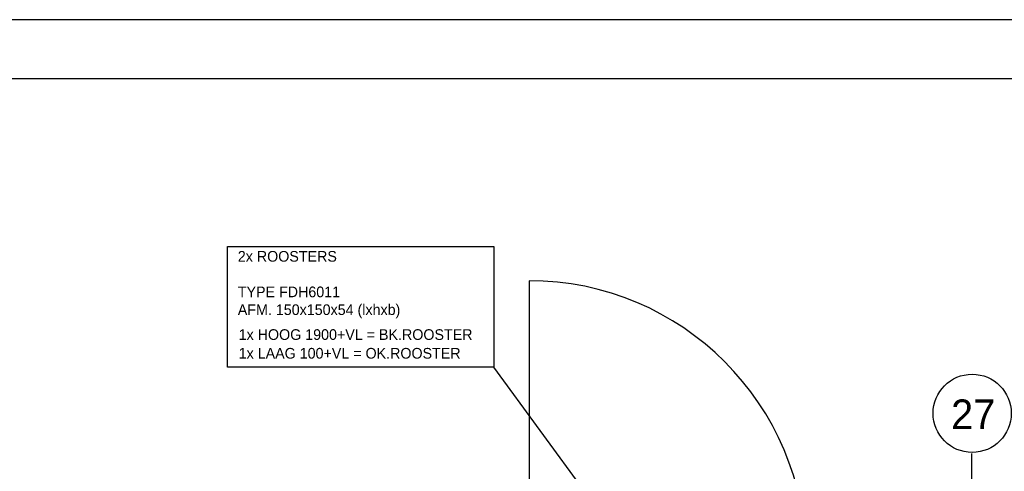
# Model space of a CAD drawing. Extents: x 3798 to 15678, y 462 to 8862.
# Tile 6 of 17: x 8122 to 11446, y 7339 to 8862. Entities that reach past the tile are written whole.
import ezdxf

# ---------------------------------------------------------------- set-up
doc = ezdxf.new("R2010")
doc.units = 0
doc.header["$LTSCALE"] = 20
doc.linetypes.add('DASHDOT', pattern=[9, 6, -1.5, 0, -1.5])
for name, color, linetype in [('00KAD025', 2, 'CONTINUOUS'), ('00KAD070', 5, 'CONTINUOUS'), ('AL$7----_STRAMIEN', 1, 'DASHDOT'), ('AL32----_DRAAIR', 7, 'CONTINUOUS'), ('BL$2----', 7, 'CONTINUOUS'), ('WL532---', 1, 'CONTINUOUS'), ('WL570---_TOEVOER', 3, 'CONTINUOUS')]:
    doc.layers.add(name, color=color, linetype=linetype)
doc.styles.add('BURO-018', font='BUROFONT.shx', dxfattribs={"height": 36})
doc.styles.add('BURO-050', font='BUROFONT.shx', dxfattribs={"height": 100})

# ---------------------------------------------------------------- blocks, each defined once
blk = doc.blocks.new('A2-HOR')
at = {"layer": '00KAD025', "linetype": 'CONTINUOUS'}
blk.add_line((594, 420), (0, 420), dxfattribs=at)
at = {"layer": '00KAD070', "linetype": 'CONTINUOUS'}
blk.add_line((584, 410), (10, 410), dxfattribs=at)

msp = doc.modelspace()

# ---------------------------------------------------------------- linework, layer by layer
at = {"layer": 'AL$7----_STRAMIEN', "color": 1}
msp.add_line((11334.98369, 7398.45456), (11334.98369, 4295.91083), dxfattribs=at)
at = {"layer": 'AL32----_DRAAIR', "color": 8}
msp.add_lwpolyline([(9841.69317, 7981.80178), (9841.69317, 7047.80178)], dxfattribs=at)
msp.add_arc((9841.69317, 7047.80178), 934, 0, 90, dxfattribs=at)
at = {"layer": 'WL532---', "color": 1}
for p, q in [((8824.19978, 7690.19426), (8824.19978, 8097.63119)), ((8824.19978, 8097.63119), (9722.72214, 8097.63119)), ((9722.72214, 8097.63119), (9722.72214, 7690.19426)), ((9722.72214, 7690.19426), (8824.19978, 7690.19426)), ((10165.32786, 7085.78847), (9722.72214, 7690.19426))]:
    msp.add_line(p, q, dxfattribs=at)
at = {"layer": 'WL570---_TOEVOER'}
msp.add_circle((11337.34152, 7534.28862), 131.89602, dxfattribs=at)

# ---------------------------------------------------------------- block references
at = {"layer": 'BL$2----', "color": 1, "xscale": 20, "yscale": 20, "zscale": 20}
msp.add_blockref('A2-HOR', (3798.19578, 462.37482), dxfattribs=at)

# ---------------------------------------------------------------- texts
at = {"layer": 'WL532---', "color": 1, "style": 'BURO-018'}
for s, p in [('2x ROOSTERS', (8858.64757, 8045.9842)), ('TYPE FDH6011', (8858.64757, 7925.9842)), ('AFM. 150x150x54 (lxhxb)', (8858.64757, 7865.9842)), ('1x HOOG 1900+VL = BK.ROOSTER', (8861.51831, 7782.01097)), ('1x LAAG 100+VL = OK.ROOSTER', (8861.51831, 7718.88669))]:
    msp.add_text(s, height=36, dxfattribs=at).set_placement(p)
at = {"layer": 'WL570---_TOEVOER', "color": 4, "style": 'BURO-050'}
msp.add_text('27', height=100, dxfattribs=at).set_placement((11266.26557, 7481.00792))

doc.saveas('drawing.dxf')
